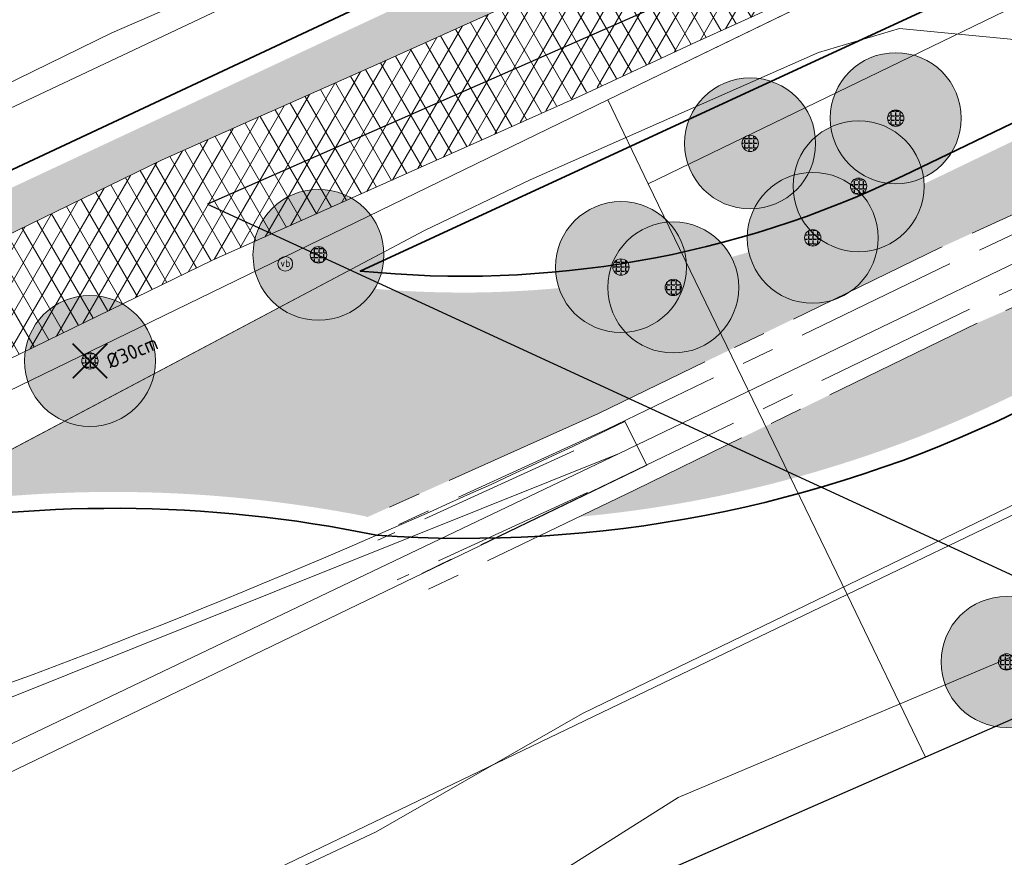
# Model space of a CAD drawing. Header units: millimetres. Extents: x 162876 to 168130, y 402614 to 405602.
# Tile 38 of 256: x 164441 to 164471, y 403407 to 403433. Entities that reach past the tile are written whole.
import ezdxf
from ezdxf import colors
from ezdxf.entities.mleader import LeaderData, LeaderLine
from ezdxf.enums import TextEntityAlignment as Align
from ezdxf.math import Vec2, Vec3

# ---------------------------------------------------------------- set-up
doc = ezdxf.new("R2010")
doc.units = ezdxf.units.MM
doc.linetypes.add('X-CA190022.004-UO-OPB_Opbreek_v0.1$0$AM-AS', pattern=[16, 10, -2, 2, -2])
for name, color, linetype, lineweight in [('X-CA190022.004-UO-BGT_Ondergrond nieuwbouw Pater vd Elsenlaan_v1.0$0$A--L23--_Vloeren', 4, 'Continuous', 25), ('X-CA190022.004-UO-BGT_Ondergrond$0$GE_201_SHDHek_Lijn_GEM', 253, 'X-CA190022.004-UO-BGT_Ondergrond$0$Hekwerk', 9), ('X-CA190022.004-UO-BGT_Ondergrond$0$GE_244_Taludlijn_Lijn_GEM', 253, 'Continuous', 9), ('X-CA190022.004-UO-BGT_Ondergrond$0$GE_251_SPRTrein_as_Lijn_GEM', 253, 'Continuous', 9), ('X-CA190022.004-UO-BGT_Ondergrond$0$GE_316_WGDFietspad_Vlak_GEM', 253, 'Continuous', 9), ('X-CA190022.004-UO-BGT_Ondergrond$0$GE_367_OWGBerm_groenvoorziening_grasenk_GEM', 253, 'Continuous', 9), ('X-CA190022.004-UO-BGT_Ondergrond$0$GE_401_OTDErf_Vlak_GEM', 253, 'Continuous', 9), ('X-CA190022.004-UO-BGT_Ondergrond$0$GE_421_OTDHalfverhard_gravel_Vlak_GEM', 253, 'Continuous', 9), ('X-CA190022.004-UO-BGT_Ondergrond$0$GE_541_OWTOever_slootkant_Vlak_GEM', 253, 'Continuous', 9), ('X-CA190022.004-UO-BGT_Ondergrond$0$GE_814_BRDVerkeersbord_Punt_GEM', 7, 'Continuous', 25), ('X-CA190022.004-UO-GZM_Werkgrens$0$N-WE-KG-GRENS_SYSTEEMGRENS-G', 7, 'X-CA190022.004-UO-GZM_Werkgrens$0$KG-OG', 35), ('X-CA190022.004-UO-KAD_Percelen$0$B-WE-KG-GRENS_PERCEEL-GV', 150, 'Continuous', 9), ('X-CA190022.004-UO-OPB_Opbreek_v0.1$0$V-WE-AM-AS_DWARSLIGGER-G', 30, 'X-CA190022.004-UO-OPB_Opbreek_v0.1$0$AM-AS', 18), ('X-CA190022.004-UO-OPB_Opbreek_v0.1$0$V-WE-AM-AS_SPOOR-G', 10, 'X-CA190022.004-UO-OPB_Opbreek_v0.1$0$AM-AS', 18), ('X-CA190022.004-UO-OPB_Opbreek_v0.1$0$V-WE-VH-VERHARDING_ASFALT-A-200', 252, 'Continuous', 18), ('X-CA190022.004-UO-OPB_Opbreek_v0.1$0$X-XX-AL-T25- LEADER ASFALT', 7, 'Continuous', 25)]:
    doc.layers.add(name, color=color, linetype=linetype, lineweight=lineweight)
for name, color, linetype in [('X-CA190022.004-UO-DWM_Beplanting_v0.1$0$B-WE-GR-BOOM-S AFKOMSTIG UIT BOMENBESTAND GEMEENTE', 252, 'Continuous'), ('X-CA190022.004-UO-DWM_Beplanting_v0.1$0$B-WE-GR-BOOM-S AFKOMSTIG UIT DTM_v0.4', 252, 'Continuous'), ('X-CA190022.004-UO-DWM_Beplanting_v0.1$0$V-WE-GR-BOOM-S', 1, 'Continuous'), ('X-CA190022.004-UO-DWM_Beplanting_v0.1$0$X-XX-AL-T18- DIAMETER TE ROOIEN BOOM 25-50 cm', 10, 'Continuous')]:
    doc.layers.add(name, color=color, linetype=linetype)
doc.layers.add('X-CA190022.004-UO-OPB_Opbreek_v0.1$0$V-WE-GR-GRAS-V', color=7, linetype='Continuous', lineweight=18, true_color=0x67a552, transparency=0.5)
doc.layers.add('X-CA190022.004-UO-OPB_Opbreek_v0.1$0$V-WE-VH-VERHARDING_ASFALT-A-200 ROOD', color=1, linetype='Continuous', lineweight=18, transparency=0.5)
doc.styles.add('X-CA190022.004-UO-BGT_Ondergrond$0$NLCS-ISO', font='NLCS-ISO.ttf')
doc.styles.add('X-CA190022.004-UO-DWM_Beplanting_v0.1$0$NLCS-ISO-M250-T18', font='NLCS-ISO.ttf', dxfattribs={"height": 0.45})
doc.styles.add('X-CA190022.004-UO-OPB_Opbreek_v0.1$0$NLCS-ISO-M200-T25', font='NLCS-ISO.ttf', dxfattribs={"height": 0.5})
doc.linetypes.add('X-CA190022.004-UO-BGT_Ondergrond$0$Hekwerk', pattern='A,5,-1.5,[2,dgnlstyle-Veghel.shx,S=0.007936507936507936,R=0,X=0,Y=0],-1.5', length=8)
doc.linetypes.add('X-CA190022.004-UO-GZM_Werkgrens$0$KG-OG', pattern='A,5.5,-1.5,[2,NLCS.SHX,S=0.5,R=0,X=0,Y=0],-1.5', length=8.5)
pattern_1 = [(59.99999999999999, (0, 0), (-0.4330127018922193, 0.2500000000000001), []), (120, (0, 0), (-0.4330127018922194, -0.2499999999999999), [])]

# ---------------------------------------------------------------- blocks, each defined once
blk = doc.blocks.new('X-CA190022.004-UO-BGT_Ondergrond$0$SIE-WEG_PAAL_VERKEERSBORD-SO')
at = {"linetype": 'ByBlock', "lineweight": 18}
blk.add_circle((0, 0), 1.5, dxfattribs=at)
at = {"linetype": 'ByBlock', "lineweight": 18, "style": 'X-CA190022.004-UO-BGT_Ondergrond$0$NLCS-ISO'}
blk.add_text('vb', height=1.5, dxfattribs=at).set_placement((0, 0.1317113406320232), align=Align.MIDDLE_CENTER)
blk = doc.blocks.new('X-CA190022.004-UO-BGT_Ondergrond$0$IMGEOVerkeersbord')
at = {"xscale": 5, "yscale": 5, "zscale": 5}
blk.add_blockref('X-CA190022.004-UO-BGT_Ondergrond$0$SIE-WEG_PAAL_VERKEERSBORD-SO', (0, 0), dxfattribs=at)
blk = doc.blocks.new('X-CA190022.004-UO-DWM_Beplanting_v0.1$0$SGR-BOOM_01-SO')
at = {"linetype": 'ByBlock', "lineweight": 18}
h = blk.add_hatch(color=0, dxfattribs=at)
h.dxf.hatch_style = 1
edge = h.paths.add_edge_path()
edge.add_arc((0, 0), 0.25, 0, 360)
at = {"color": 0, "linetype": 'ByBlock', "lineweight": 18}
for radius in [2, 0.25]:
    blk.add_circle((0, 0), radius, dxfattribs=at)
blk = doc.blocks.new('X-CA190022.004-UO-DWM_Beplanting_v0.1$0$IMGEOBoom')
at = {"transparency": 33554457}
h = blk.add_hatch(color=256, dxfattribs=at)
h.dxf.hatch_style = 1
edge = h.paths.add_edge_path()
edge.add_arc((0, 0), 100, 0, 360)
edge = h.paths.add_edge_path(flags=17)
edge.add_arc((0, 0), 12.5, 0, 360)
h = blk.add_hatch()
h.set_pattern_fill('ANGLE', color=256)
h.set_pattern_definition([(0, (0, 0), (0, 6.985), [5.08, -1.905]), (90, (0, 0), (-6.985, 4.277078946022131e-16), [5.08, -1.905])])
edge = h.paths.add_edge_path(flags=17)
edge.add_arc((0, 0), 12.5, 0, 360)
at = {"xscale": 50, "yscale": 50, "zscale": 50}
blk.add_blockref('X-CA190022.004-UO-DWM_Beplanting_v0.1$0$SGR-BOOM_01-SO', (0, 0), dxfattribs=at)
blk = doc.blocks.new('X-CA190022.004-UO-DWM_Beplanting_v0.1$0$Te verwijderen boom')
at = {"ltscale": 0.1, "const_width": 0.05, "flags": 128}
for points in [[(-0.5303300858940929, 0.5303300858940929), (0.5303300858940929, -0.5303300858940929)], [(0.5303300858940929, 0.5303300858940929), (-0.5303300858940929, -0.5303300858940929)]]:
    blk.add_lwpolyline(points, dxfattribs=at)

msp = doc.modelspace()

# ---------------------------------------------------------------- hatches: boundary and pattern name
at = {"layer": 'X-CA190022.004-UO-OPB_Opbreek_v0.1$0$V-WE-GR-GRAS-V'}
h = msp.add_hatch(color=256, dxfattribs=at)
h.dxf.hatch_style = 1
edge = h.paths.add_edge_path()
edge.add_line((164198.4941055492, 403282.6326033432), (164199.7611005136, 403281.075652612))
edge.add_line((164199.7611005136, 403281.075652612), (164215.89, 403293.75))
edge.add_line((164215.89, 403293.75), (164233.83, 403307.49))
edge.add_line((164233.83, 403307.49), (164241.48, 403312.985))
edge.add_line((164241.48, 403312.985), (164250.861, 403319.723))
edge.add_line((164250.861, 403319.723), (164258.18, 403324.98))
edge.add_line((164258.18, 403324.98), (164274.64, 403336.2))
edge.add_line((164274.64, 403336.2), (164297.05, 403350.58))
edge.add_line((164297.05, 403350.58), (164320.04, 403364.53))
edge.add_line((164320.04, 403364.53), (164331.41, 403371.01))
edge.add_line((164331.41, 403371.01), (164357.53, 403385.53))
edge.add_line((164357.53, 403385.53), (164366.62, 403390.14))
edge.add_line((164366.62, 403390.14), (164389.014, 403401.122))
edge.add_line((164389.014, 403401.122), (164392.63, 403402.895))
edge.add_line((164392.63, 403402.895), (164397.33, 403405.2))
edge.add_line((164397.33, 403405.2), (164445.43, 403428.64))
edge.add_line((164445.43, 403428.64), (164451.991, 403431.556))
edge.add_line((164451.991, 403431.556), (164460.333, 403435.32))
edge.add_line((164460.333, 403435.32), (164469.6834704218, 403439.6133518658))
edge.add_line((164469.6834704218, 403439.6133518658), (164469.6163071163, 403439.7778737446))
edge.add_line((164469.6163071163, 403439.7778737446), (164470.1088627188, 403439.9789513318))
edge.add_arc((164469.7876030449, 403440.7659025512), 0.849999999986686, 292.2069168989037, 423.3368722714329)
edge.add_arc((164467.5325006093, 403436.3033319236), 5.850000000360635, 63.21205616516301, 115.3766935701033)
edge.add_line((164465.0253798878, 403441.5888636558), (164464.6231734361, 403441.3980821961))
edge.add_line((164464.6231734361, 403441.3980821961), (164465.583363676, 403439.3738042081))
edge.add_line((164465.583363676, 403439.3738042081), (164433.189439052, 403424.2118421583))
edge.add_arc((164443.5399342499, 403385.9491825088), 39.63790956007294, 105.1368951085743, 116.3220091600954)
edge.add_line((164425.9638696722, 403421.4772816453), (164425.9665556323, 403421.4717020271))
edge.add_line((164425.9665556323, 403421.4717020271), (164396.6507062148, 403407.1993511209))
edge.add_line((164396.6507062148, 403407.1993511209), (164370.321619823, 403394.2254529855))
edge.add_line((164370.321619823, 403394.2254529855), (164348.1205261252, 403382.4069603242))
edge.add_line((164348.1205261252, 403382.4069603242), (164330.4249916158, 403372.846149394))
edge.add_line((164330.4249916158, 403372.846149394), (164319.1615059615, 403366.3911114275))
edge.add_line((164319.1615059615, 403366.3911114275), (164296.1681085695, 403352.5166521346))
edge.add_line((164296.1681085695, 403352.5166521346), (164273.3605156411, 403337.8072618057))
edge.add_line((164273.3605156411, 403337.8072618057), (164265.4739187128, 403332.5327219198))
edge.add_line((164265.4739187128, 403332.5327219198), (164256.8799450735, 403326.6287728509))
edge.add_line((164256.8799450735, 403326.6287728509), (164249.6331266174, 403321.4803258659))
edge.add_line((164249.6331266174, 403321.4803258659), (164244.3427601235, 403317.7210371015))
edge.add_line((164244.3427601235, 403317.7210371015), (164240.1558014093, 403314.6566467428))
edge.add_line((164240.1558014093, 403314.6566467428), (164232.7073893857, 403309.203183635))
edge.add_line((164232.7073893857, 403309.203183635), (164214.7821775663, 403295.6587971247))
edge.add_line((164214.7821775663, 403295.6587971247), (164201.5995901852, 403285.1971440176))
edge.add_arc((164265.9384700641, 403204.1245929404), 103.500000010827, 128.4353872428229, 130.665091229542)
h = msp.add_hatch(color=256, dxfattribs=at)
h.dxf.hatch_style = 1
edge = h.paths.add_edge_path()
edge.add_arc((164454.6168963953, 403456.0898742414), 31.49999999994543, 262.3227094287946, 295.7006320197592)
edge.add_line((164468.2774706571, 403427.7060987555), (164474.7970431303, 403430.8438456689))
edge.add_line((164474.7970431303, 403430.8438456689), (164477.915, 403429.509))
edge.add_line((164477.915, 403429.509), (164479.6701417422, 403425.4206533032))
edge.add_line((164479.6701417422, 403425.4206533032), (164471.3125673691, 403421.3983108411))
edge.add_arc((164454.6912331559, 403455.7043210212), 38.12048118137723, 275.2227801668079, 295.850285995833, ccw=False)
edge.add_line((164458.1612843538, 403417.7421051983), (164459.8769999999, 403418.5690000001))
edge.add_line((164459.8769999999, 403418.5690000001), (164470.318, 403423.659))
edge.add_line((164470.318, 403423.659), (164475.7764179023, 403426.0477625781))
edge.add_line((164475.7764179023, 403426.0477625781), (164474.7119999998, 403428.48))
edge.add_line((164474.7119999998, 403428.48), (164469.2060000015, 403425.966000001))
edge.add_line((164469.2060000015, 403425.966000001), (164458.7619999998, 403420.8939999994))
edge.add_line((164458.7619999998, 403420.8939999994), (164451.6869999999, 403417.727))
edge.add_line((164451.6869999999, 403417.727), (164451.6762534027, 403417.7505993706))
edge.add_arc((164443.9457727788, 403378.3496742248), 40.15212613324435, 78.89954289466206, 99.44303513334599)
edge.add_line((164437.358136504, 403417.9577072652), (164450.4087044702, 403424.8722330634))
at = {"layer": 'X-CA190022.004-UO-OPB_Opbreek_v0.1$0$V-WE-VH-VERHARDING_ASFALT-A-200'}
h = msp.add_hatch(dxfattribs=at)
h.set_pattern_fill('AVH-ASFALT', color=256, scale=0.5, pattern_type=2)
h.set_pattern_definition(pattern_1)
edge = h.paths.add_edge_path(flags=0)
edge.add_arc((164478.1617259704, 403439.0866518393), 0.2699662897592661, 115.2703363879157, 209.691160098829, ccw=False)
edge.add_line((164478.0464801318, 403439.3307833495), (164479.9453260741, 403440.1627059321))
edge.add_arc((164480.0331573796, 403439.8077436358), 0.3656672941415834, 48.98285805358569, 103.89802546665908, ccw=False)
edge.add_line((164480.2731392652, 403440.0836444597), (164482.9663866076, 403437.128346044))
edge.add_line((164482.9663866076, 403437.128346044), (164486.6878574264, 403432.6886791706))
edge.add_arc((164485.8099287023, 403432.2038029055), 1.002927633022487, -40.685678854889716, 28.911681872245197, ccw=False)
edge.add_arc((164486.0187615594, 403432.1971579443), 0.8504045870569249, 226.7174290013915, 310.4460501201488, ccw=False)
edge.add_line((164485.4357267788, 403431.5780792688), (164477.9272041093, 403438.9529308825))
edge = h.paths.add_edge_path(flags=16)
edge.add_line((164474.8090000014, 403442.3029999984), (164477.7699999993, 403438.8270000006))
edge.add_arc((164478.1617259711, 403439.0866518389), 0.4699662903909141, 114.88028808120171, 213.5380294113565, ccw=False)
edge.add_line((164477.964, 403439.513), (164479.8790000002, 403440.3520000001))
edge.add_arc((164480.0331573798, 403439.8077436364), 0.5656672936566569, 47.68062572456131, 105.8144587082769, ccw=False)
edge.add_line((164480.4139999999, 403440.2260000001), (164477.1710000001, 403443.6029999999))
edge.add_arc((164476.7617816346, 403443.3100921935), 0.5032441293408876, -51.36289691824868, 35.59409672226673, ccw=False)
edge.add_line((164477.076, 403442.917), (164475.4019999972, 403442.1699999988))
edge.add_arc((164475.1954956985, 403442.6377590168), 0.5113145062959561, 220.897115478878, 293.8202992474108, ccw=False)
edge = h.paths.add_edge_path(flags=16)
edge.add_arc((164478.1617259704, 403439.0866518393), 0.469966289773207, 114.8802880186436, 213.538029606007, ccw=False)
edge.add_line((164477.964, 403439.513), (164479.879, 403440.352))
edge.add_arc((164480.0331573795, 403439.8077436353), 0.5656672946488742, 47.68062576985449, 105.81445867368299, ccw=False)
edge.add_line((164480.414, 403440.226), (164483.117, 403437.26))
edge.add_line((164483.117, 403437.26), (164486.853, 403432.803))
edge.add_arc((164485.8099287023, 403432.2038029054), 1.202927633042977, -41.418581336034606, 29.875411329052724, ccw=False)
edge.add_arc((164486.0187615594, 403432.1971579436), 1.050404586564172, 226.5968703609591, 311.29779727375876, ccw=False)
edge.add_line((164485.297, 403431.434), (164477.77, 403438.827))
edge = h.paths.add_edge_path(flags=0)
edge.add_arc((164476.7617816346, 403443.3100921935), 0.3032441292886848, -47.12407347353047, 29.58472994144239, ccw=False)
edge.add_line((164476.9681128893, 403443.0878661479), (164475.3209070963, 403442.3528227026))
edge.add_arc((164475.1954956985, 403442.6377590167), 0.3113145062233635, 222.0255269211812, 293.7561350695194, ccw=False)
edge.add_line((164474.9642367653, 403442.4293458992), (164474.0393535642, 403443.6615322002))
edge.add_arc((164474.6598081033, 403444.0713097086), 0.7435599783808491, 123.4365509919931, 213.4426584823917, ccw=False)
edge.add_arc((164474.7321911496, 403443.7841782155), 1.027719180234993, 66.9526403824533, 117.97534519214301, ccw=False)
edge.add_line((164475.1345348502, 403444.7298664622), (164477.0254907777, 403443.4598068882))
edge = h.paths.add_edge_path(flags=16)
edge.add_arc((164476.7617816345, 403443.3100921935), 0.5032441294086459, -51.36289691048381, 35.59409673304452, ccw=False)
edge.add_line((164477.076, 403442.917), (164475.402, 403442.17))
edge.add_arc((164475.1954956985, 403442.6377590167), 0.5113145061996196, 220.8971152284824, 293.8202995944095, ccw=False)
edge.add_line((164474.809, 403442.303), (164473.876, 403443.546))
edge.add_arc((164474.6598081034, 403444.0713097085), 0.943559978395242, 122.84869741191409, 213.83006990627, ccw=False)
edge.add_arc((164474.7321911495, 403443.7841782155), 1.227719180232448, 66.02806955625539, 118.41369853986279, ccw=False)
edge.add_line((164475.231, 403444.906), (164477.171, 403443.603))
edge = h.paths.add_edge_path()
edge.add_line((164456.804683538, 403462.6403329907), (164465.0349251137, 403450.7319944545))
edge.add_line((164465.0349251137, 403450.7319944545), (164466.2800102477, 403448.9214515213))
edge.add_line((164466.2800102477, 403448.9214515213), (164471.1255660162, 403441.8752803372))
edge.add_line((164471.1255660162, 403441.8752803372), (164471.089, 403441.66))
edge.add_line((164471.089, 403441.66), (164472.011, 403440.28))
edge.add_line((164472.011, 403440.28), (164473.18, 403438.808))
edge.add_line((164473.18, 403438.808), (164474.5226777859, 403437.4021644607))
edge.add_line((164474.5226777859, 403437.4021644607), (164474.7304815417, 403437.401707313))
edge.add_line((164474.7304815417, 403437.401707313), (164477.1014560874, 403435.0265268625))
edge.add_line((164477.1014560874, 403435.0265268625), (164491.8438825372, 403420.8129722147))
edge.add_line((164491.8438825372, 403420.8129722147), (164495.5538558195, 403417.2949458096))
edge.add_line((164495.5538558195, 403417.2949458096), (164497.6878863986, 403415.2709168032))
edge.add_line((164497.6878863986, 403415.2709168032), (164498.4049852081, 403414.590617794))
edge.add_line((164498.4049852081, 403414.590617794), (164499.550173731, 403413.5691786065))
edge.add_line((164499.550173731, 403413.5691786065), (164501.9103804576, 403410.6982485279))
edge.add_line((164501.9103804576, 403410.6982485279), (164502.1890433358, 403410.3592361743))
edge.add_line((164502.1890433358, 403410.3592361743), (164507.2471112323, 403413.438676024))
edge.add_line((164507.2471112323, 403413.438676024), (164504.8872601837, 403416.2652230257))
edge.add_line((164504.8872601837, 403416.2652230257), (164504.6351540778, 403416.5593468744))
edge.add_line((164504.6351540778, 403416.5593468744), (164502.3641624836, 403419.2113370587))
edge.add_line((164502.3641624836, 403419.2113370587), (164482.7964791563, 403442.0601340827))
edge.add_line((164482.7964791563, 403442.0601340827), (164480.7897117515, 403444.4598644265))
edge.add_line((164480.7897117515, 403444.4598644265), (164457.5171691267, 403471.7440300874))
edge.add_line((164457.5171691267, 403471.7440300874), (164453.0470402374, 403467.8919549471))
edge.add_arc((164406.0797280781, 403430.7615173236), 59.87151083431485, 36.065633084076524, 38.328455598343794, ccw=False)
edge.add_line((164454.4764536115, 403466.0085706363), (164456.2119255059, 403463.4979947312))
edge.add_line((164456.2119255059, 403463.4979947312), (164456.804683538, 403462.6403329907))
h = msp.add_hatch(dxfattribs=at)
h.set_pattern_fill('AVH-ASFALT', color=256, scale=0.5, pattern_type=2)
h.set_pattern_definition(pattern_1)
edge = h.paths.add_edge_path()
edge.add_line((164426.8756639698, 403419.5981364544), (164428.3922259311, 403416.5354552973))
edge.add_line((164428.3922259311, 403416.5354552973), (164446.97, 403425.58))
edge.add_arc((164009.3495197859, 404415.8271406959), 1082.636173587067, 293.8421005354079, 294.7000856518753)
edge.add_line((164461.749, 403432.244), (164460.3329999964, 403435.3199999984))
edge.add_arc((163778.8769378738, 404935.6761061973), 1647.86249730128, 293.85952014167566, 294.42736893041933, ccw=False)
edge.add_line((164445.43, 403428.64), (164442.2684508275, 403427.0993199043))
edge.add_line((164442.2684508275, 403427.0993199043), (164426.8756639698, 403419.5981364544))
at = {"layer": 'X-CA190022.004-UO-OPB_Opbreek_v0.1$0$V-WE-VH-VERHARDING_ASFALT-A-200 ROOD'}
h = msp.add_hatch(dxfattribs=at)
h.set_pattern_fill('AVH-ASFALT', color=256, scale=0.5, pattern_type=2)
h.set_pattern_definition(pattern_1)
h.paths.add_polyline_path([(164460.3359956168, 403435.3213754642), (164470.2241227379, 403439.8615971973), (164470.6439999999, 403441.3250000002), (164471.1025875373, 403441.6402334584), (164472.011, 403440.28), (164473.18, 403438.808), (164474.5202460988, 403437.4021698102), (164474.3709771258, 403437.2725414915), (164473.316000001, 403437.4840000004), (164461.749, 403432.244)])

# ---------------------------------------------------------------- linework, layer by layer
at = {"layer": 'X-CA190022.004-UO-OPB_Opbreek_v0.1$0$V-WE-AM-AS_DWARSLIGGER-G', "ltscale": 0.5}
for points in [[(164474.7119999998, 403428.48), (164469.2060000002, 403425.966), (164458.7620000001, 403420.8939999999), (164451.6869999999, 403417.727)], [(164475.7764179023, 403426.0477625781), (164470.318, 403423.659), (164459.8769999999, 403418.5690000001), (164452.901465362, 403415.2071181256)]]:
    msp.add_lwpolyline(points, dxfattribs=at)
at = {"layer": 'X-CA190022.004-UO-OPB_Opbreek_v0.1$0$V-WE-AM-AS_SPOOR-G', "ltscale": 0.5}
for points in [[(164474.9197069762, 403428.0053812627), (164469.4759999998, 403425.4640000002), (164459.0260000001, 403420.4160000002), (164451.949703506, 403417.1819191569)], [(164475.5212347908, 403426.6308661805), (164470.085, 403424.0830000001), (164459.6680000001, 403419.0529999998), (164452.6735975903, 403415.6799186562)], [(164458.0040000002, 403419.7519999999), (164452.0235704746, 403417.0286533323)], [(164458.4180000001, 403418.4890000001), (164452.6065817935, 403415.8189690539)]]:
    msp.add_lwpolyline(points, dxfattribs=at)

# ---------------------------------------------------------------- block references
at = {"layer": 'X-CA190022.004-UO-DWM_Beplanting_v0.1$0$B-WE-GR-BOOM-S AFKOMSTIG UIT DTM_v0.4', "linetype": 'ByBlock', "lineweight": -2, "xscale": 0.02, "yscale": 0.02, "zscale": 0.02}
msp.add_blockref('X-CA190022.004-UO-DWM_Beplanting_v0.1$0$IMGEOBoom', (164443.23, 403422.504, 9.066), dxfattribs=at)
at = {"layer": 'X-CA190022.004-UO-DWM_Beplanting_v0.1$0$V-WE-GR-BOOM-S'}
msp.add_blockref('X-CA190022.004-UO-DWM_Beplanting_v0.1$0$Te verwijderen boom', (164443.23, 403422.504, 9.066), dxfattribs=at)

# ---------------------------------------------------------------- texts
at = {"layer": 'X-CA190022.004-UO-DWM_Beplanting_v0.1$0$X-XX-AL-T18- DIAMETER TE ROOIEN BOOM 25-50 cm', "insert": (164443.6791613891, 403422.6682390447), "char_height": 0.45, "attachment_point": 1, "rotation": 22.91, "style": 'X-CA190022.004-UO-DWM_Beplanting_v0.1$0$NLCS-ISO-M250-T18'}
msp.add_mtext_dynamic_manual_height_columns('%%C30cm', width=0.45, gutter_width=2.25, heights=[0], dxfattribs=at)

# ---------------------------------------------------------------- next in the draw order: leaders
at = {"layer": 'X-CA190022.004-UO-OPB_Opbreek_v0.1$0$X-XX-AL-T25- LEADER ASFALT'}
ml = msp.add_multileader_mtext('Standard', dxfattribs=at)
ml.set_content('\\A1;Wegvak 2.3; Gazellepad fietspad\\PTotaal teervrij, gem. dikte 107mm\\POpbreken asfalt 107mm:  173.0m{\\H0.7x;\\S2^ ;}\\PZaagsnede 107mm:  ^I3.5m ', color=256, style='X-CA190022.004-UO-OPB_Opbreek_v0.1$0$NLCS-ISO-M200-T25')
ml.set_leader_properties(color=256, linetype='ByLayer', lineweight=-1)
ml.build(insert=Vec2(0, 0))
ml.multileader.update_dxf_attribs({"text_left_attachment_type": 5, "text_right_attachment_type": 5, "dogleg_length": 0.5, "arrow_head_size": 0.5})
ctx = ml.context
ctx.base_point, ctx.char_height, ctx.arrow_head_size, ctx.landing_gap_size, ctx.plane_origin, ctx.plane_x_axis, ctx.plane_y_axis = Vec3(164477.6968249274, 403413.4614355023), 0.5, 0.5, 0.18, Vec3(164395.0158981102, 403446.5957888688), Vec3(0.9211174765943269, 0.3892847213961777), Vec3(-0.3892847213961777, 0.9211174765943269)
ctx.left_attachment, ctx.right_attachment = 5, 5
notes = []
notes.append((ctx, [(0, (1, 1, 0), (164477.2362661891, 403413.2667931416), (0.9211174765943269, 0.3892847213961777), 0.5, [(0, [(164463.6039913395, 403434.6836762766), (164446.8217517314, 403427.2914823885)], 0, [])])]))
ctx.mtext.insert, ctx.mtext.text_direction, ctx.mtext.rotation, ctx.mtext.flow_direction = Vec3(164476.6363792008, 403416.4330268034), Vec3(0.9211174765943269, 0.3892847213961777), 0.3998549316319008, 5
ctx.mtext.has_bg_fill, ctx.mtext.bg_color, ctx.mtext.bg_scale_factor, ctx.mtext.bg_transparency, ctx.mtext.use_window_bg_color = 1, -1027028792, 1.5, 0, 1
for ctx, leaders in notes:
    for number, flags, end, landing, length, lines in leaders:
        leader = LeaderData()
        leader.index, (leader.has_last_leader_line, leader.has_dogleg_vector, leader.attachment_direction) = number, flags
        leader.last_leader_point, leader.dogleg_vector, leader.dogleg_length = Vec3(end), Vec3(landing), length
        for number, points, colour, breaks in lines:
            line = LeaderLine()
            line.index, line.vertices, line.color, line.breaks = number, Vec3.list(points), colors.encode_raw_color(colour), breaks
            leader.lines.append(line)
        ctx.leaders.append(leader)

# ---------------------------------------------------------------- next in the draw order: linework, layer by layer
at = {"layer": 'X-CA190022.004-UO-BGT_Ondergrond nieuwbouw Pater vd Elsenlaan_v1.0$0$A--L23--_Vloeren', "color": 252}
for p, q in [((164482.5219521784, 403416.4370710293), (164468.7480000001, 403410.406)), ((164468.7480000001, 403410.406), (164455.4280000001, 403404.5729999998))]:
    msp.add_line(p, q, dxfattribs=at)
at = {"layer": 'X-CA190022.004-UO-BGT_Ondergrond$0$GE_201_SHDHek_Lijn_GEM'}
for p, q in [((164465.477, 403431.918), (164467.948, 403432.656)), ((164467.948, 403432.656), (164471.335, 403432.326)), ((164456.675, 403428.038), (164465.477, 403431.918)), ((164453.447, 403426.482), (164456.675, 403428.038))]:
    msp.add_line(p, q, dxfattribs=at)
at = {"layer": 'X-CA190022.004-UO-BGT_Ondergrond$0$GE_244_Taludlijn_Lijn_GEM'}
msp.add_line((164453.447, 403426.482), (164418.343, 403407.883), dxfattribs=at)
at = {"layer": 'X-CA190022.004-UO-BGT_Ondergrond$0$GE_251_SPRTrein_as_Lijn_GEM'}
for p, q in [((164459.393, 403419.6770000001), (164476.531, 403427.931)), ((164459.559, 403420.657), (164457.974, 403419.892)), ((164460.229, 403419.317), (164459.559, 403420.657)), ((164432.791, 403409.005), (164459.393, 403419.6770000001)), ((164433.595, 403407.355), (164459.393, 403419.6770000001)), ((164458.617, 403418.539), (164460.229, 403419.317)), ((164404.05, 403392.21), (164458.617, 403418.539))]:
    msp.add_line(p, q, dxfattribs=at)
at = {"layer": 'X-CA190022.004-UO-BGT_Ondergrond$0$GE_251_SPRTrein_as_Lijn_GEM', "extrusion": (0, 0, -1)}
msp.add_arc((-164364.2590796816, 403618.7336801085), 219.8192440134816, 244.7653009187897, 250.5069820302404, dxfattribs=at)
at = {"layer": 'X-CA190022.004-UO-BGT_Ondergrond$0$GE_316_WGDFietspad_Vlak_GEM', "flags": 128}
for points in [[(164357.53, 403385.5300000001), (164366.62, 403390.14), (164389.014, 403401.122), (164392.63, 403402.895), (164397.33, 403405.2), (164445.43, 403428.64), (164451.991, 403431.556), (164460.333, 403435.32), (164470.225, 403439.862)], [(164473.316, 403437.484), (164461.749, 403432.244), (164458.26, 403430.62), (164446.97, 403425.58)], [(164446.97, 403425.58), (164399.07, 403402.26), (164372.83, 403389.33), (164350.72, 403377.56)]]:
    msp.add_lwpolyline(points, dxfattribs=at)
at = {"layer": 'X-CA190022.004-UO-BGT_Ondergrond$0$GE_367_OWGBerm_groenvoorziening_grasenk_GEM', "flags": 128}
for points in [[(164179.494, 403270.1770000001), (164194.84, 403282.196), (164211.087, 403295.268), (164231.111, 403310.634), (164235.52, 403313.512), (164245.67, 403321.126), (164272.398, 403339.903), (164288.143, 403349.736), (164298.889, 403356.556), (164334.793, 403377.305), (164364.293, 403392.58), (164387.358, 403404.682), (164390.724, 403406.448), (164393.105, 403407.697), (164407.616, 403414.349), (164425.803, 403423.104), (164434.433, 403427.217), (164453.635, 403436.286), (164460.737, 403439.749), (164463.143, 403440.873), (164465.039, 403441.76)], [(164470.225, 403439.862), (164460.333, 403435.32), (164451.991, 403431.556), (164445.43, 403428.64), (164397.33, 403405.2), (164392.63, 403402.895), (164389.014, 403401.122)], [(164136.762, 403226.328), (164137.681, 403227.058), (164154.717, 403240.595), (164179.581, 403260.6550000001), (164183.17, 403263.55), (164218.15, 403291.31), (164235.99, 403304.7900000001), (164243.405, 403310.219), (164247.56, 403313.26), (164252.819, 403316.997), (164260.03, 403322.12), (164268.56, 403327.98), (164276.38, 403333.21), (164299.08, 403347.8500000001), (164321.95, 403361.65), (164333.1, 403368.0400000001), (164350.72, 403377.56), (164372.83, 403389.33), (164399.07, 403402.26), (164446.97, 403425.58), (164458.26, 403430.62), (164461.749, 403432.244), (164473.316, 403437.484)], [(164481.182, 403421.899), (164477.915, 403429.509), (164471.335, 403432.326), (164467.948, 403432.656), (164465.477, 403431.918), (164456.675, 403428.038), (164453.447, 403426.482)], [(164453.447, 403426.482), (164418.343, 403407.883), (164405.774, 403401.616), (164393.255, 403395.423), (164379.112, 403388.334), (164366.676, 403382.161), (164338.225, 403366.811), (164327.291, 403360.547), (164306.875, 403348.529), (164295.285, 403341.33), (164281.893, 403332.496), (164265.634, 403321.347), (164239.848, 403303.124), (164224.258, 403291.345), (164208.266, 403279.037), (164194.822, 403268.535), (164179.256, 403255.8890000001), (164165.951, 403244.025), (164160.088, 403238.658), (164155.081, 403234.074), (164150.561, 403230.11), (164146.709, 403226.642), (164139.364, 403219.716), (164136.597, 403223.292)]]:
    msp.add_lwpolyline(points, dxfattribs=at)
at = {"layer": 'X-CA190022.004-UO-BGT_Ondergrond$0$GE_401_OTDErf_Vlak_GEM', "flags": 128}
for points in [[(164434.276, 403477.925), (164461.218, 403445.485), (164460.688, 403445.214), (164463.143, 403440.873), (164460.737, 403439.749), (164453.635, 403436.286), (164434.433, 403427.217), (164425.803, 403423.104), (164407.616, 403414.349), (164393.105, 403407.697), (164390.724, 403406.448), (164387.358, 403404.682), (164364.293, 403392.58)], [(164364.941, 403355.6170000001), (164377.549, 403362.178), (164391.056, 403369.382), (164407.491, 403377.871), (164427.97, 403388.858), (164441.975, 403395.917), (164452.283, 403401.37), (164453.126, 403403.335), (164455.882, 403405.808), (164461.191, 403409.172), (164471.709, 403413.607), (164476.252, 403415.868), (164480.879, 403417.646)]]:
    msp.add_lwpolyline(points, dxfattribs=at)
at = {"layer": 'X-CA190022.004-UO-BGT_Ondergrond$0$GE_421_OTDHalfverhard_gravel_Vlak_GEM', "flags": 128}
for points in [[(164179.256, 403255.8890000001), (164194.822, 403268.535), (164208.266, 403279.037), (164224.258, 403291.345), (164239.848, 403303.124), (164265.634, 403321.347), (164281.893, 403332.496), (164295.285, 403341.33), (164306.875, 403348.529), (164327.291, 403360.547), (164338.225, 403366.811), (164366.676, 403382.161), (164379.112, 403388.334), (164393.255, 403395.423), (164405.774, 403401.616), (164418.343, 403407.883), (164453.447, 403426.482), (164456.675, 403428.038), (164465.477, 403431.918), (164467.948, 403432.656), (164471.335, 403432.326), (164477.915, 403429.509), (164481.182, 403421.899)], [(164479.789, 403421.948), (164478.772, 403421.491), (164473.863, 403419.286), (164458.271, 403411.732), (164451.965, 403408.12), (164448.528, 403406.504), (164438.845, 403401.859), (164435.646, 403400.325), (164404.334, 403384.783)]]:
    msp.add_lwpolyline(points, dxfattribs=at)
at = {"layer": 'X-CA190022.004-UO-BGT_Ondergrond$0$GE_541_OWTOever_slootkant_Vlak_GEM', "flags": 128}
msp.add_lwpolyline([(164471.709, 403413.607), (164461.191, 403409.172), (164455.882, 403405.808), (164453.126, 403403.335), (164452.283, 403401.37), (164441.975, 403395.917), (164441.025, 403397.721), (164451.55, 403402.92), (164451.65, 403403.217), (164451.628, 403403.816), (164451.43, 403404.167), (164451.269, 403404.452), (164450.664, 403404.7040000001), (164440.108, 403399.462), (164438.845, 403401.859), (164448.528, 403406.504), (164451.965, 403408.12), (164458.271, 403411.732), (164473.863, 403419.286), (164478.772, 403421.491), (164479.789, 403421.948)], dxfattribs=at)
at = {"layer": 'X-CA190022.004-UO-GZM_Werkgrens$0$N-WE-KG-GRENS_SYSTEEMGRENS-G', "ltscale": 0.2, "flags": 128}
for points in [[(164202.4471839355, 403276.2612616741, -0.007014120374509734), (164204.6842424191, 403278.1944806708), (164207.7316017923, 403280.6309342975), (164216.350955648, 403287.4712219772), (164219.0035534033, 403289.434108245), (164219.3746627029, 403289.7286192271), (164237.1836765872, 403303.1852059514), (164244.5865004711, 403308.605291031), (164248.7299054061, 403311.6378046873), (164253.9774847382, 403315.3666892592), (164261.1754745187, 403320.480446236), (164269.6822113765, 403326.3244647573), (164277.4779943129, 403331.5382684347), (164300.138869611, 403346.1530355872), (164322.9639978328, 403359.9259594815), (164334.0727303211, 403366.2923093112), (164351.6652632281, 403375.7974689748), (164373.7421382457, 403387.5498352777), (164399.9497431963, 403400.4638723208), (164429.2801321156, 403414.7433017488), (164430.1235736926, 403415.1409833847), (164430.9478262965, 403415.506283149), (164431.7770699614, 403415.8458020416), (164432.615246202, 403416.1613381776), (164433.4616619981, 403416.4526584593), (164434.3156183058, 403416.7195497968), (164435.1764106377, 403416.9618192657), (164436.0433296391, 403417.1792942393), (164436.3055164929, 403417.2587681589, -0.09982065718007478), (164451.9815185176, 403417.1790174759, 0.1310872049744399), (164471.5299883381, 403420.9480569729), (164482.532673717, 403426.2434413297), (164490.6930660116, 403418.7998493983), (164492.5861501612, 403419.7065134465), (164495.4035730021, 403416.5299918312, -0.01010042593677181), (164498.0738503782, 403413.5363083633), (164499.3853029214, 403412.0048366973), (164502.2759065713, 403408.6525450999), (164509.274412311, 403412.9480533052), (164511.7682141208, 403416.4610208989), (164509.1861236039, 403420.2014103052, -0.1750361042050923), (164509.3210798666, 403422.1351258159, -0.1801291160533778), (164510.5166693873, 403423.4312866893), (164518.8245311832, 403427.3151248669), (164545.0302416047, 403439.9269191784), (164571.6953268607, 403452.7535489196), (164577.9552917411, 403456.0641072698), (164591.4716804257, 403464.141949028), (164595.4462846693, 403466.1591353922), (164599.4311747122, 403468.181541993), (164600.8539115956, 403468.8630628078), (164605.9399590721, 403471.2415379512), (164622.0164705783, 403477.7583811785), (164627.272938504, 403479.8886915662), (164631.9472826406, 403481.9048786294), (164633.2674407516, 403482.5385622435, 0.08477773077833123), (164642.6089981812, 403485.3796505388), (164759.3320802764, 403541.3864717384), (164770.9742443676, 403544.8150730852), (164773.2724307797, 403545.3968587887), (164787.8865800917, 403542.289629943), (164789.8994408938, 403542.3802139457), (164793.2522167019, 403543.0482871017), (164800.2402211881, 403546.8141014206), (164803.6710322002, 403549.3659814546), (164804.7740494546, 403550.3596960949), (164806.982937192, 403547.3873851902), (164807.9070396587, 403546.1989325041), (164811.8704722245, 403549.2807697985), (164810.9532731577, 403550.4603442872), (164809.5116547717, 403552.4057701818), (164808.342669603, 403553.5746866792), (164810.0239640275, 403555.0893745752), (164807.82693957, 403558.0124714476), (164809.8344029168, 403559.5158162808, 0.08719858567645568), (164816.7069141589, 403566.8332066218, -0.1361886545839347), (164825.1509550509, 403574.2389801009), (164897.951587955, 403609.3404576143), (164931.0926747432, 403625.3204994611), (165054.7836542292, 403684.9604895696), (165123.1554235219, 403717.9264497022), (165148.5663854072, 403730.0329638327), (165175.6541256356, 403740.4784873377), (165188.1464371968, 403744.8235939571), (165187.6324323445, 403748.0918636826), (165185.2580450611, 403754.9315992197), (165180.037890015, 403753.6894865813, 0.02784581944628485), (165177.0513383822, 403752.4655620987), (165119.6977294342, 403725.1406508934), (165051.3091062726, 403692.1665645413), (164927.6180512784, 403632.5265380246), (164894.4771003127, 403616.5465616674), (164821.6764674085, 403581.445084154, 0.1361886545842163), (164810.015649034, 403571.2180636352, -0.08719858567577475), (164805.0390029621, 403565.919263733), (164803.0203514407, 403564.4075403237), (164799.415410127, 403569.2038422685), (164798.6149812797, 403568.6044188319), (164797.8152444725, 403568.0055136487), (164797.2158194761, 403568.8059445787), (164793.3705278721, 403565.9262908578), (164793.9699528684, 403565.1258599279), (164792.3761302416, 403563.932281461), (164795.8845084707, 403559.0636660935, -0.2015476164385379), (164780.0971775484, 403554.0570161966, 0.07565561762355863), (164771.1691888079, 403553.9823458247, -0.009754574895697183), (164764.0749090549, 403552.5358596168), (164754.2863395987, 403547.7986438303), (164747.4743492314, 403544.6063578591), (164708.340445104, 403525.5831572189), (164686.2179063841, 403515.3649846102), (164675.1479613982, 403509.8647663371), (164663.5244613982, 403504.2582663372), (164644.326586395, 403495.0707073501), (164639.4929121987, 403492.7230557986), (164638.2008723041, 403492.1265410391, -0.2018182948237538), (164621.8461223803, 403491.8003317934, 0.2094978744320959), (164598.5804137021, 403490.9733350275), (164556.1572466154, 403470.5661522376), (164536.2994594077, 403461.0079530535), (164516.3183906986, 403451.407959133), (164508.2317351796, 403447.5121291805), (164500.1867564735, 403443.6421835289), (164497.2033634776, 403443.0084814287), (164495.0902549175, 403442.27400261, 0.1307944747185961), (164492.913084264, 403444.8114515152), (164488.4347408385, 403447.8854838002), (164494.8986629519, 403449.8350294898), (164490.3149407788, 403452.2328764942), (164484.4843242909, 403450.5971355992, -0.07642678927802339), (164479.7480917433, 403454.7225616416), (164478.7991556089, 403455.8572518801), (164474.9179570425, 403452.9617439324), (164457.3434499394, 403473.5656706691), (164451.2568614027, 403468.374000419), (164465.5190818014, 403451.6533184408, -0.484296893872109), (164464.8169442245, 403448.1132255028), (164461.4164168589, 403446.3937776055), (164463.8934237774, 403441.7698684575), (164464.9162194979, 403439.6136052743), (164433.0167582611, 403424.6830765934, 0.0516595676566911), (164425.3001219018, 403421.7033575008), (164396.430770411, 403407.6483830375), (164370.0935852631, 403394.670494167), (164347.8842103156, 403382.8475930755), (164330.1818090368, 403373.2830720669), (164318.9080065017, 403366.8221215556), (164295.9033911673, 403352.9408932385), (164273.0860170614, 403338.2251946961), (164265.1933658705, 403332.9466057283), (164256.5935764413, 403327.0386612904), (164249.3435457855, 403321.8879322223), (164244.0502837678, 403318.1265859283), (164239.8604985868, 403315.0601269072), (164232.4089702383, 403309.6043821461), (164214.4760118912, 403296.0541423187), (164201.2887743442, 403285.5887988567, 0.01213108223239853), (164197.4136132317, 403282.3572203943)], [(164476.344677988, 403432.1435875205, -0.04204163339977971), (164474.6207099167, 403434.6251886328), (164474.1213204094, 403435.5427212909, 0.0004885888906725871), (164474.0497184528, 403435.6760000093), (164451.4853868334, 403425.24844678, 0.138309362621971), (164468.0606361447, 403428.1566348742)]]:
    msp.add_lwpolyline(points, format="xyb", close=True, dxfattribs=at)
at = {"layer": 'X-CA190022.004-UO-KAD_Percelen$0$B-WE-KG-GRENS_PERCEEL-GV', "flags": 128}
for points in [[(164595.838, 403501.354), (164555.326, 403482.367), (164489.137, 403451.001), (164492.811, 403446.689), (164487.569, 403444.164), (164476.902, 403439.143), (164474.656, 403438.052), (164469.708, 403435.65), (164459.04, 403430.474), (164460.276, 403427.915), (164478.654, 403436.809), (164549.795, 403471.239), (164610.094, 403500.047), (164740.684, 403562.794), (164887.38, 403633.726), (164885.502, 403637.729), (164830.972, 403611.838), (164787.129, 403591.173), (164774.865, 403585.072), (164771.579, 403589.482), (164763.848, 403582.954), (164722.665, 403561.134), (164654.869, 403529.019)], [(164460.276, 403427.915), (164466.349, 403415.367), (164487.883, 403425.722), (164496.111, 403429.679), (164555.855, 403458.619), (164593.206, 403476.41), (164588.97, 403485.217), (164612.074, 403496.328), (164616.314, 403487.512), (164746.772, 403550.188), (164893.326, 403621.049), (164887.38, 403633.726), (164740.684, 403562.794), (164610.094, 403500.047), (164549.795, 403471.239), (164478.654, 403436.809)], [(164468.748, 403410.406), (164486.08, 403417.995), (164492.111, 403420.636), (164493.855, 403418.592), (164495.298, 403416.903), (164503.089, 403421.185), (164615.905, 403478.304), (164662.782, 403501.158), (164772.136, 403553.829), (164770.057, 403555.749), (164790.783, 403565.26), (164789.551, 403566.923), (164799.538, 403571.715), (164894.973, 403617.537), (164893.326, 403621.049), (164746.772, 403550.188), (164616.314, 403487.512), (164616.456, 403487.216), (164593.352, 403476.106), (164593.206, 403476.41), (164555.855, 403458.619), (164496.111, 403429.679), (164487.883, 403425.722), (164466.349, 403415.367)], [(164414.532, 403468.035), (164392.43, 403447.617), (164373.258, 403429.906), (164388.35, 403413.494), (164393.545, 403407.844), (164395.494, 403408.832), (164443.895, 403432.527), (164450.635, 403435.456), (164461.223, 403440.276), (164464.658, 403441.585), (164430.171, 403482.483)]]:
    msp.add_lwpolyline(points, close=True, dxfattribs=at)
for points in [[(164360.621, 403382.207), (164387.566, 403395.736), (164459.04, 403430.474), (164469.708, 403435.65), (164464.658, 403441.585), (164461.223, 403440.276), (164450.635, 403435.456), (164443.895, 403432.527), (164395.494, 403408.832), (164393.545, 403407.844), (164337.189, 403378.787)], [(164363.145, 403364.918), (164374.895, 403370.972), (164408.841, 403387.712), (164466.349, 403415.367), (164460.276, 403427.915), (164459.04, 403430.474), (164387.566, 403395.736), (164360.621, 403382.207)], [(164562.586, 403347.655), (164553.433, 403355.5), (164544.858, 403363.307), (164534.917, 403373.194), (164522.841, 403385.879), (164517.544, 403391.725), (164504.551, 403406.066), (164495.298, 403416.903), (164489.76, 403414.442), (164486.08, 403417.995), (164468.748, 403410.406), (164455.428, 403404.573), (164455.852, 403398.81), (164456.621, 403388.359), (164467.899, 403234.987)], [(164358.377, 403354.762), (164371.136, 403361.559), (164397.764, 403374.75), (164420.417, 403385.713), (164439.743, 403395.067), (164439.548, 403397.62), (164455.428, 403404.573), (164468.748, 403410.406), (164466.349, 403415.367), (164408.841, 403387.712), (164374.895, 403370.972), (164363.145, 403364.918)]]:
    msp.add_lwpolyline(points, dxfattribs=at)

# ---------------------------------------------------------------- next in the draw order: block references
at = {"layer": 'X-CA190022.004-UO-BGT_Ondergrond$0$GE_814_BRDVerkeersbord_Punt_GEM', "xscale": 0.03, "yscale": 0.03, "zscale": 0.02}
msp.add_blockref('X-CA190022.004-UO-BGT_Ondergrond$0$IMGEOVerkeersbord', (164449.194, 403425.468), dxfattribs=at)
at = {"layer": 'X-CA190022.004-UO-DWM_Beplanting_v0.1$0$B-WE-GR-BOOM-S AFKOMSTIG UIT BOMENBESTAND GEMEENTE', "xscale": 0.02, "yscale": 0.02, "zscale": 0.02}
for p in [(164466.699, 403427.837), (164465.299, 403426.262), (164461.041, 403424.746)]:
    msp.add_blockref('X-CA190022.004-UO-DWM_Beplanting_v0.1$0$IMGEOBoom', p, dxfattribs=at)
at = {"layer": 'X-CA190022.004-UO-DWM_Beplanting_v0.1$0$B-WE-GR-BOOM-S AFKOMSTIG UIT DTM_v0.4', "linetype": 'ByBlock', "lineweight": -2, "xscale": 0.02, "yscale": 0.02, "zscale": 0.02}
for p in [(164467.834, 403429.916, 9.79), (164463.389, 403429.147, 9.721), (164450.208, 403425.743, 9.239), (164459.444, 403425.369, 9.685), (164471.22, 403413.311, 9.322)]:
    msp.add_blockref('X-CA190022.004-UO-DWM_Beplanting_v0.1$0$IMGEOBoom', p, dxfattribs=at)

doc.saveas('drawing.dxf')
